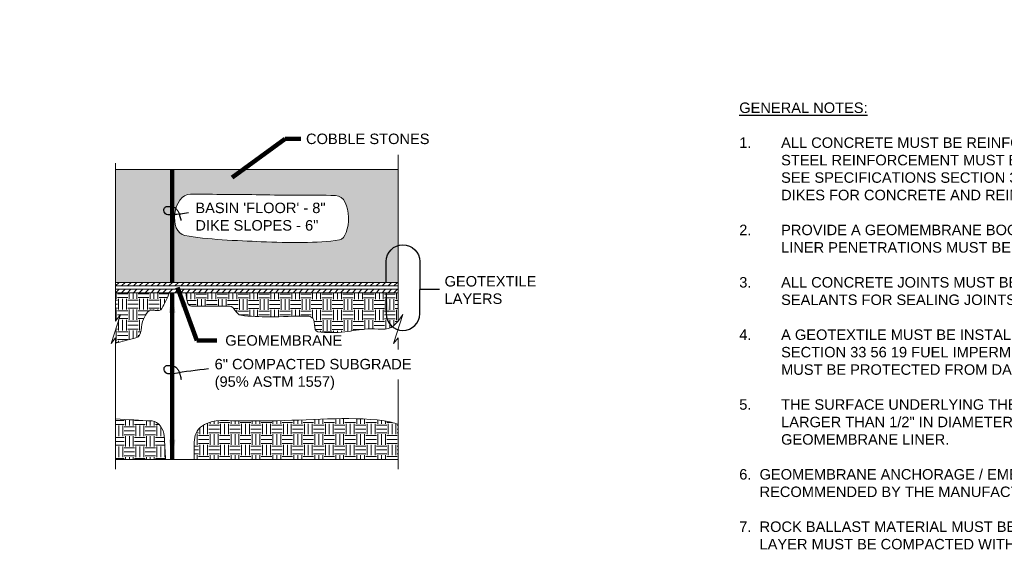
# Model space of a CAD drawing. Header units: inches. Extents: x -981 to -621, y 39 to 285.
# Tile 5 of 19: x -857 to -716, y 133 to 209. Entities that reach past the tile are written whole.
import ezdxf

# ---------------------------------------------------------------- set-up
doc = ezdxf.new("R2010")
doc.units = ezdxf.units.IN
doc.header["$MEASUREMENT"] = 0
for name, color, linetype, lineweight in [('C-Detl-Grph-Wt 0', 4, 'Continuous', 0), ('G-ANNO-MASK', 1, 'Continuous', 0), ('G-ANNO-NOTE', 4, 'Continuous', 30), ('G-ANNO-PATT', 250, 'Continuous', 0), ('G-ANNO-TEXT', 2, 'Continuous', 30)]:
    doc.layers.add(name, color=color, linetype=linetype, lineweight=lineweight)
doc.layers.add('G-ANNO-NPLT', color=2, linetype='Continuous', lineweight=0, plot=False)
doc.styles.add("AEC_AC_44Text-LeftTop_1_1'", font='arial.ttf', dxfattribs={"height": 1.5})
doc.styles.get("Standard").update_dxf_attribs({"font": 'txt.shx'})
doc.styles.add('Style-Arial', font='arial.ttf')
doc.styles.add('Text_0', font='arial.ttf')
doc.dimstyles.new("AEC_AC_44_Notes_1_1'", dxfattribs={"dimtxt": 1.5, "dimasz": 2.25, "dimexe": 0.75, "dimexo": 0.75, "dimgap": 0.75, "dimtad": 1, "dimjust": 1, "dimdec": 3, "dimzin": 15, "dimdsep": 46, "dimlunit": 5, "dimtxsty": "AEC_AC_44Text-LeftTop_1_1'", "dimblk": 'NONE', "dimcen": 0.09, "dimclrd": 256, "dimclre": 256, "dimazin": 2, "dimtfac": 0.7, "dimtdec": 3, "dimtmove": 1, "dimatfit": 1, "dimfxl": 1, "dimfrac": 1, "dimtolj": 1, "dimtzin": 15, "dimlwd": 30, "dimlwe": 30, "dimarcsym": 0})
doc.dimstyles.get("Standard").update_dxf_attribs({"dimtxt": 0.18, "dimasz": 0.18, "dimexe": 0.18, "dimexo": 0.0625, "dimgap": 0.09, "dimtad": 0, "dimtih": 1, "dimtoh": 1, "dimdec": 4, "dimzin": 0, "dimdsep": 46, "dimtxsty": 'Standard', "dimcen": 0.09, "dimadec": 0, "dimazin": 0, "dimtfac": 1, "dimtdec": 4, "dimtofl": 0, "dimtmove": 0, "dimatfit": 3, "dimfxl": 1, "dimtolj": 1, "dimtzin": 0, "dimarcsym": 0})
doc.dimstyles.new('Std-Arch', dxfattribs={"dimtxt": 2.4, "dimasz": 2.88, "dimexe": 1.2, "dimexo": 1.2, "dimgap": 1.2, "dimtad": 1, "dimdec": 4, "dimzin": 11, "dimdsep": 46, "dimlunit": 4, "dimtxsty": 'Text_0', "dimcen": 1.08, "dimclrd": 256, "dimclre": 256, "dimadec": 4, "dimazin": 3, "dimtfac": 1, "dimtdec": 4, "dimtofl": 0, "dimtmove": 1, "dimatfit": 3, "dimfxl": 1, "dimfrac": 2, "dimtolj": 1, "dimtzin": 11, "dimlwd": 13, "dimlwe": 13, "dimarcsym": 0})

# ---------------------------------------------------------------- blocks, each defined once
blk = doc.blocks.new('_None')
blk = doc.blocks.new('*U60')
at = {"layer": 'G-ANNO-NOTE'}
for p in [(-5.62, 3.74, 0), (-5.62, -3.74, 0), (-2.8, -0.25, 0)]:
    blk.add_line(p, (-5.62, -0.25, 0), dxfattribs=at)
at = {"layer": 'G-ANNO-NOTE', "extrusion": (0, 0, -1)}
blk.add_arc((8.02, 3.74, 0), 2.4, 0, 180, dxfattribs=at)
at = {"layer": 'G-ANNO-NOTE'}
blk.add_arc((-8.02, -3.74, 0), 2.4, 180, 0, dxfattribs=at)
blk.add_solid([(-10.42, 0.74, 0), (-9.95, 3.56, 0), (-10.89, 3.56, 0)], dxfattribs=at)
at = {"layer": 'G-ANNO-NOTE', "extrusion": (0, 0, -1)}
blk.add_solid([(10.42, -0.74, 0), (10.89, -3.56, 0), (9.95, -3.56, 0)], dxfattribs=at)
at = {"layer": 'G-ANNO-NOTE', "insert": (-2.05, -2.36, 0), "char_height": 1.5, "attachment_point": 7, "style": 'Style-Arial'}
blk.add_mtext('GEOTEXTILE\\PLAYERS', dxfattribs=at)
at = {"layer": 'G-ANNO-NOTE'}
for points in [[(-10.42, 0.74, 0), (-10.42, 3.74, 0)], [(-10.42, -0.74, 0), (-10.42, -3.74, 0)]]:
    blk.add_leader(points, dimstyle='Standard', override={"dimtxt": 1.5, "dimasz": 2.82, "dimgap": 0.75, "dimtad": 1, "dimtxsty": 'Style-Arial', "dimldrblk": 'None'}, dxfattribs=at)

msp = doc.modelspace()

# ---------------------------------------------------------------- hatches: boundary and pattern name
at = {"layer": 'G-ANNO-PATT'}
h = msp.add_hatch(dxfattribs=at)
h.set_pattern_fill('GRAVEL', color=256, style=0, pattern_type=2)
h.set_pattern_definition([(228.0128, (-836.43026, 183.11116), (-19.9999995, -22.5000005), [0.33634, -33.29772]), (184.96974, (-836.65526, 182.86116), (30.0000003, 2.5000002), [0.57717, -57.13981]), (132.51045, (-837.23026, 182.81116), (25.0000001, -27.5000005), [0.40697, -40.29008]), (267.2737, (-838.20526, 182.18616), (2.50000014, 50.00000023), [0.525595, -52.033895]), (292.83365, (-838.23026, 181.66116), (-12.49999983, 30.00000034), [0.51539, -51.02343]), (357.2737, (-838.03026, 181.18616), (-50.00000023, 2.50000014), [0.525595, -52.033895]), (37.69424, (-837.50526, 181.16116), (-32.50000018, -24.99999965), [0.695073, -68.81212]), (72.25533, (-836.95526, 181.58616), (17.50000028, 54.99999958), [0.65622, -64.965804]), (121.42957, (-836.75526, 182.21116), (-20, 32.50000024), [0.527375, -52.21018]), (175.23636, (-837.03026, 182.66116), (27.4999999, -2.5000004), [0.60208, -29.50191]), (222.39744, (-837.63026, 182.71116), (-29.99999963, -27.49999991), [0.77862, -77.08344]), (138.8141, (-835.73026, 182.16116), (-17.4999997, 15), [0.26575, -26.30961]), (171.46923, (-835.93026, 182.33616), (32.50000024, -5.0000002), [0.50559, -50.05378]), (225, (-836.4303, 182.4112), (-4e-16, -2.5), [0.35355, -3.18198]), (203.1986, (-836.60526, 182.71116), (12.4999996, 5), [0.1904, -18.84904]), (291.8014, (-836.78026, 182.63616), (-2.5000003, 7.5), [0.26926, -13.19365]), (30.9638, (-836.68026, 182.38616), (7.5000004, 5), [0.43732, -14.14006]), (161.565, (-836.30526, 182.6112), (5, -2.5), [0.31623, -7.58947]), (16.38954, (-838.23026, 182.63616), (25.0000001, 7.4999997), [0.443, -43.85711]), (70.3462, (-837.80526, 182.76116), (-9.99999994, -27.5000005), [0.37165, -36.79352]), (293.1986, (-836.30526, 183.11116), (-5, 12.4999996), [0.38079, -18.65864]), (343.61046, (-836.15526, 182.76116), (-25.0000001, 7.4999997), [0.443, -43.85711]), (339.444, (-838.23026, 181.08616), (-12.5, 5), [0.4272, -20.93281]), (294.77514, (-837.83026, 180.93616), (-12.4999997, 27.4999998), [0.357945, -35.43661]), (66.8014, (-836.28026, 180.61116), (5, 12.4999996), [0.38079, -18.65864]), (17.35403, (-836.13026, 180.96116), (-32.4999996, -10.0000006), [0.41908, -41.48856]), (69.444, (-837.50526, 180.61116), (-5, -12.5), [0.2136, -21.14641]), (101.31, (-836.43026, 180.61116), (-2.4999996, 10), [0.12748, -12.62007]), (165.9638, (-836.45526, 180.73616), (7.5, -2.5), [0.51539, -9.79238]), (186.009, (-836.95526, 180.86116), (24.9999997, 2.49999997), [0.477625, -47.28481]), (303.69, (-836.68026, 182.16116), (-2.5, 5), [0.36056, -8.65332]), (353.15723, (-836.48026, 181.86116), (42.5000003, -4.9999997), [0.629485, -62.31891]), (60.9454, (-835.85526, 181.78616), (-9.9999997, -17.5000006), [0.25739, -25.48168]), (90, (-835.7303, 182.0112), (-2.5, 2.5), [0.15, -2.35]), (120.25644, (-837.00526, 180.93616), (9.9999999, -17.5), [0.34731, -34.3838]), (48.0128, (-837.18026, 181.23616), (19.9999995, 22.5000005), [0.67268, -32.96138]), (0, (-836.7303, 181.7362), (2.5, 2.5), [0.65, -1.85]), (325.30485, (-836.08026, 181.73616), (24.99999944, -17.50000006), [0.395285, -39.13319]), (254.0546, (-835.75526, 181.51116), (-2.5000003, -9.9999996), [0.364, -17.83627]), (207.64597, (-835.85526, 181.16116), (-47.5000004, -24.99999967), [0.59266, -58.673685]), (175.42608, (-836.38026, 180.88616), (-32.5000004, 2.4999999), [0.627, -62.072684])])
h.paths.add_polyline_path([(-802.81104, 187.82472), (-843.2984, 187.82472), (-843.2984, 171.64024), (-804.52747, 171.64842), (-804.99611, 174.46022), (-804.05611, 174.46022), (-804.52474, 171.64842), (-802.81104, 171.64878)])
edge = h.paths.add_edge_path(flags=16)
edge.add_spline(control_points=[(-822.53212, 184.2009), (-818.96322, 184.09121), (-815.34211, 184.2038), (-811.77386, 184.0952), (-809.2981, 184.01985), (-809.51054, 177.97654), (-811.23144, 177.71903), (-814.40057, 177.24481), (-818.39217, 177.29182), (-822.44627, 177.47064), (-825.77565, 177.61749), (-830.38637, 177.78348), (-833.35758, 178.35135), (-835.7666, 178.81177), (-835.10214, 184.31461), (-832.55558, 184.29157)], knot_values=[0, 0, 0, 0, 0.205269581, 0.205269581, 0.205269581, 0.347691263, 0.347691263, 0.347691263, 0.609969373, 0.609969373, 0.609969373, 0.825362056, 0.825362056, 0.825362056, 1, 1, 1, 1], degree=3, periodic=0)
edge.add_line((-832.55558, 184.29157), (-822.53212, 184.2009))
h = msp.add_hatch(dxfattribs=at)
h.set_pattern_fill('MSTN', color=256, style=0, pattern_type=2)
h.set_pattern_definition([(45, (-843.2944, 171.1438), (-0.424264, 0.424264), [])])
h.paths.add_polyline_path([(-843.29356, 171.14375), (-843.2984, 171.64878), (-802.81104, 171.64878), (-802.8062, 171.14375)])
h = msp.add_hatch(dxfattribs=at)
h.set_pattern_fill('EARTH', color=256, style=0, pattern_type=2)
h.set_pattern_definition([(0, (-840.0519, 166.4569), (1.5, 1.5), [1.5, -1.5]), (0, (-840.0519, 167.0194), (1.5, 1.5), [1.5, -1.5]), (0, (-840.0519, 167.5819), (1.5, 1.5), [1.5, -1.5]), (90, (-839.8644, 167.7694), (-1.5, 1.5), [1.5, -1.5]), (90, (-839.3019, 167.7694), (-1.5, 1.5), [1.5, -1.5]), (90, (-838.7394, 167.7694), (-1.5, 1.5), [1.5, -1.5])])
edge = h.paths.add_edge_path()
edge.add_line((-843.2984, 162.91901), (-840.38511, 163.69302))
edge.add_spline(control_points=[(-840.38511, 163.69302), (-839.45068, 163.94128), (-839.74661, 165.52416), (-839.31002, 166.38697), (-839.12478, 166.75306), (-838.9279, 167.11544), (-838.67703, 167.44243), (-838.25761, 167.98911), (-836.96718, 167.26777), (-836.66753, 167.88472)], knot_values=[0, 0, 0, 0, 0.468670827, 0.468670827, 0.468670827, 0.667531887, 0.667531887, 0.667531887, 1, 1, 1, 1], degree=3, periodic=0)
edge.add_line((-836.66753, 167.88472), (-835.5623, 170.16025))
edge.add_line((-835.5623, 170.16025), (-843.2984, 170.16025))
edge.add_line((-843.2984, 170.16025), (-843.2984, 166.08896))
edge.add_line((-843.2984, 166.08896), (-842.61438, 167.05984))
edge.add_line((-842.61438, 167.05984), (-843.94295, 162.90379))
edge.add_line((-843.94295, 162.90379), (-843.2984, 163.70434))
edge.add_line((-843.2984, 163.70434), (-843.2984, 162.91901))
h = msp.add_hatch(dxfattribs=at)
h.set_pattern_fill('MSTN', color=256, style=0, pattern_type=2)
h.set_pattern_definition([(45, (-843.29836, 170.1603), (-0.424264, 0.424264), [])])
h.paths.add_polyline_path([(-843.2984, 170.16025), (-843.2984, 170.65677), (-802.81104, 170.65677), (-802.81104, 170.16025)])
h = msp.add_hatch(dxfattribs=at)
h.set_pattern_fill('EARTH', color=256, style=0, pattern_type=2)
h.set_pattern_definition([(0, (-821.2588, 167.9154), (1.5, 1.5), [1.5, -1.5]), (0, (-821.2588, 168.4779), (1.5, 1.5), [1.5, -1.5]), (0, (-821.2588, 169.0404), (1.5, 1.5), [1.5, -1.5]), (90, (-821.0713, 169.2279), (-1.5, 1.5), [1.5, -1.5]), (90, (-820.5088, 169.2279), (-1.5, 1.5), [1.5, -1.5]), (90, (-819.9463, 169.2279), (-1.5, 1.5), [1.5, -1.5])])
edge = h.paths.add_edge_path()
edge.add_line((-802.81104, 166.08896), (-802.81104, 170.16025))
edge.add_line((-802.81104, 170.16025), (-833.25137, 170.16025))
edge.add_line((-833.25137, 170.16025), (-833.02028, 168.83966))
edge.add_spline(control_points=[(-833.02028, 168.83966), (-832.97128, 168.55967), (-832.70167, 168.23654), (-832.41742, 168.23654)], knot_values=[0, 0, 0, 0, 1, 1, 1, 1], degree=3, periodic=0)
edge.add_line((-832.41742, 168.23654), (-826.97167, 168.23654))
edge.add_spline(control_points=[(-826.97167, 168.23654), (-826.27849, 168.23654), (-826.04535, 167.01045), (-825.35402, 166.92978), (-823.99253, 166.7709), (-822.62928, 166.70801), (-821.26467, 166.70863), (-819.48311, 166.70944), (-817.70107, 166.83), (-815.91939, 166.82926), (-815.69677, 166.82916), (-815.47942, 166.76723), (-815.2663, 166.68853), (-814.52727, 166.41562), (-815.0779, 164.68348), (-814.31179, 164.5776), (-813.03922, 164.40172), (-811.73641, 164.41894), (-810.46359, 164.5776), (-809.36505, 164.71453), (-808.26654, 164.85293), (-807.168, 164.98973), (-805.9326, 165.14358), (-804.34254, 164.56345), (-803.46046, 165.44207)], knot_values=[0, 0, 0, 0, 0.081836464, 0.081836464, 0.081836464, 0.243001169, 0.243001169, 0.243001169, 0.453409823, 0.453409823, 0.453409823, 0.479701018, 0.479701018, 0.479701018, 0.570871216, 0.570871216, 0.570871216, 0.722311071, 0.722311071, 0.722311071, 0.85301389, 0.85301389, 0.85301389, 1, 1, 1, 1], degree=3, periodic=0)
edge.add_line((-803.46046, 165.44207), (-802.81104, 166.08896))
h = msp.add_hatch(dxfattribs=at)
h.set_pattern_fill('EARTH', color=256, style=0, pattern_type=2)
h.set_pattern_definition([(0, (-820.9357, 150.0796), (1.5, 1.5), [1.5, -1.5]), (0, (-820.9357, 150.6421), (1.5, 1.5), [1.5, -1.5]), (0, (-820.9357, 151.2046), (1.5, 1.5), [1.5, -1.5]), (90, (-820.7482, 151.3921), (-1.5, 1.5), [1.5, -1.5]), (90, (-820.1857, 151.3921), (-1.5, 1.5), [1.5, -1.5]), (90, (-819.6232, 151.3921), (-1.5, 1.5), [1.5, -1.5])])
edge = h.paths.add_edge_path()
edge.add_spline(control_points=[(-802.80628, 151.31838), (-803.46837, 151.48925), (-804.11961, 151.74555), (-804.79255, 151.83099), (-810.15109, 152.5113), (-815.68239, 151.83099), (-821.12731, 151.83099)], knot_values=[0, 0, 0, 0, 0.111570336, 0.111570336, 0.111570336, 1, 1, 1, 1], degree=3, periodic=0)
edge.add_line((-821.12731, 151.83099), (-826.54292, 151.83099))
edge.add_spline(control_points=[(-826.54292, 151.83099), (-828.1039, 151.83099), (-829.65691, 152.09287), (-831.13213, 150.89866), (-831.95256, 150.2345), (-832.02887, 149.32164), (-832.02887, 148.4535)], knot_values=[0, 0, 0, 0, 0.642612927, 0.642612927, 0.642612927, 1, 1, 1, 1], degree=3, periodic=0)
edge.add_line((-832.02887, 148.4535), (-832.02887, 146.25395))
edge.add_line((-832.02887, 146.25395), (-802.80628, 146.25395))
edge.add_line((-802.80628, 146.25395), (-802.80628, 151.31838))
h = msp.add_hatch(dxfattribs=at)
h.set_pattern_fill('EARTH', color=256, style=0, pattern_type=2)
h.set_pattern_definition([(0, (-839.0826, 149.8103), (1.5, 1.5), [1.5, -1.5]), (0, (-839.0826, 150.3728), (1.5, 1.5), [1.5, -1.5]), (0, (-839.0826, 150.9353), (1.5, 1.5), [1.5, -1.5]), (90, (-838.8951, 151.1228), (-1.5, 1.5), [1.5, -1.5]), (90, (-838.3326, 151.1228), (-1.5, 1.5), [1.5, -1.5]), (90, (-837.7701, 151.1228), (-1.5, 1.5), [1.5, -1.5])])
edge = h.paths.add_edge_path()
edge.add_line((-843.2984, 152.09485), (-843.2984, 146.25395))
edge.add_line((-843.2984, 146.25395), (-843.29365, 146.25395))
edge.add_line((-843.29365, 146.25395), (-836.14333, 146.25395))
edge.add_line((-836.14333, 146.25395), (-836.31916, 149.64969))
edge.add_spline(control_points=[(-836.31916, 149.64969), (-836.36698, 150.57327), (-837.15418, 151.74292), (-838.07748, 151.7958)], knot_values=[0, 0, 0, 0, 1, 1, 1, 1], degree=3, periodic=0)
edge.add_line((-838.07748, 151.7958), (-843.2984, 152.09485))

# ---------------------------------------------------------------- linework, layer by layer
at = {"layer": 'C-Detl-Grph-Wt 0'}
for p, q in [((-843.2984, 187.82472, 0), (-802.81104, 187.82472, 0)), ((-843.29365, 146.25395, 0), (-802.80628, 146.25395, 0))]:
    msp.add_line(p, q, dxfattribs=at)
for points in [[(-843.2984, 171.64878, 0), (-802.81104, 171.64878, 0), (-802.8062, 171.14375, 0), (-843.29356, 171.14375, 0)], [(-843.2984, 170.65677, 0), (-802.81104, 170.65677, 0), (-802.81104, 170.16025, 0), (-843.2984, 170.16025, 0)]]:
    msp.add_3dface(points, dxfattribs=at)
at = {"layer": 'G-ANNO-MASK'}
for p, q in [((-802.81104, 189.90467, 0), (-802.81104, 166.08896, 0)), ((-802.81104, 189.90467, 0), (-802.81104, 171.64024, 0)), ((-843.2984, 188.74315, 0), (-843.2984, 166.08896, 0)), ((-843.2984, 188.74315, 0), (-843.2984, 171.64024, 0)), ((-843.2984, 163.70434, 0), (-843.2984, 144.90405, 0)), ((-802.80628, 163.71025, 0), (-802.80628, 162.05703, 0)), ((-802.80628, 157.7327, 0), (-802.80628, 144.90405, 0))]:
    msp.add_line(p, q, dxfattribs=at)
for points in [[(-843.2984, 166.08896, 0), (-842.61438, 167.05984, 0.00039), (-843.94295, 162.90379, 0.00039), (-843.2984, 163.70434, 0)], [(-802.81104, 166.08896, 0), (-802.12702, 167.05984, 0.00039), (-803.45559, 162.90379, 0.00039), (-802.81104, 163.70434, 0)]]:
    msp.add_polyline3d(points, dxfattribs=at)
at = {"layer": 'G-ANNO-NOTE'}
msp.add_arc((-835.934, 197.16792, 0), 15.80646, 273.0880889, 281.1660944, dxfattribs=at)
at = {"layer": 'G-ANNO-NOTE', "extrusion": (0, 0, -1)}
msp.add_arc((822.95293, 90.24959, 0), 69.41187, 79.9685167, 84.1911611, dxfattribs=at)
at = {"layer": 'G-ANNO-NOTE'}
for points, knots in [([(-835.18475, 181.32745, 0), (-835.28675, 181.30801, 0), (-835.38888, 181.30324, 0), (-835.4909, 181.30207, 0), (-835.60307, 181.30079, 0), (-835.71512, 181.31139, 0), (-835.82718, 181.3338, 0), (-835.943, 181.35695, 0), (-836.04297, 181.40472, 0), (-836.14284, 181.4829, 0), (-836.23579, 181.55567, 0), (-836.28649, 181.64761, 0), (-836.33319, 181.74622, 0), (-836.39961, 181.88645, 0), (-836.43121, 182.06658, 0), (-836.35382, 182.20782, 0), (-836.28133, 182.34009, 0), (-836.17188, 182.44685, 0), (-836.02863, 182.49334, 0), (-835.86759, 182.54561, 0), (-835.70335, 182.54275, 0), (-835.54324, 182.52665, 0), (-835.35303, 182.50753, 0), (-835.16331, 182.48326, 0), (-834.97537, 182.41879, 0), (-834.87211, 182.38337, 0), (-834.78233, 182.3348, 0), (-834.69936, 182.26175, 0), (-834.57396, 182.15135, 0), (-834.47717, 182.03168, 0), (-834.39321, 181.89215, 0), (-834.32322, 181.77583, 0), (-834.25587, 181.66118, 0), (-834.21555, 181.53366, 0), (-834.17028, 181.39047, 0), (-834.13115, 181.24652, 0), (-834.09024, 181.1022, 0), (-834.03584, 180.91029, 0), (-833.98168, 180.71494, 0), (-833.94272, 180.52322, 0)], [0, 0, 0, 0, 0.055624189, 0.055624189, 0.055624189, 0.116785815, 0.116785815, 0.116785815, 0.179999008, 0.179999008, 0.179999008, 0.238831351, 0.238831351, 0.238831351, 0.322496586, 0.322496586, 0.322496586, 0.400853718, 0.400853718, 0.400853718, 0.488950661, 0.488950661, 0.488950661, 0.593614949, 0.593614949, 0.593614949, 0.651114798, 0.651114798, 0.651114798, 0.738014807, 0.738014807, 0.738014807, 0.810461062, 0.810461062, 0.810461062, 0.891814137, 0.891814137, 0.891814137, 1, 1, 1, 1]), ([(-835.14985, 158.56005, 0), (-835.25187, 158.54111, 0), (-835.35397, 158.5361, 0), (-835.456, 158.53467, 0), (-835.56814, 158.5331, 0), (-835.68021, 158.54327, 0), (-835.79228, 158.56481, 0), (-835.90795, 158.58704, 0), (-836.00815, 158.63399, 0), (-836.10795, 158.71233, 0), (-836.20175, 158.78596, 0), (-836.25178, 158.8792, 0), (-836.2983, 158.97882, 0), (-836.3637, 159.11889, 0), (-836.39617, 159.29797, 0), (-836.31892, 159.43883, 0), (-836.24649, 159.57089, 0), (-836.13673, 159.67789, 0), (-835.99374, 159.72277, 0), (-835.83262, 159.77334, 0), (-835.66863, 159.76948, 0), (-835.50835, 159.75449, 0), (-835.31765, 159.73667, 0), (-835.1274, 159.71525, 0), (-834.93888, 159.65139, 0), (-834.83563, 159.61641, 0), (-834.74682, 159.56613, 0), (-834.66446, 159.49276, 0), (-834.53977, 159.38168, 0), (-834.44238, 159.26263, 0), (-834.35832, 159.12317, 0), (-834.28823, 159.0069, 0), (-834.22098, 158.89219, 0), (-834.18066, 158.76468, 0), (-834.13538, 158.62148, 0), (-834.09625, 158.47753, 0), (-834.05534, 158.33322, 0), (-834.00094, 158.1413, 0), (-833.94679, 157.94595, 0), (-833.90782, 157.75424, 0)], [0, 0, 0, 0, 0.055632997, 0.055632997, 0.055632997, 0.116777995, 0.116777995, 0.116777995, 0.179879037, 0.179879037, 0.179879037, 0.239187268, 0.239187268, 0.239187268, 0.322578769, 0.322578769, 0.322578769, 0.400759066, 0.400759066, 0.400759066, 0.488850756, 0.488850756, 0.488850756, 0.593656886, 0.593656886, 0.593656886, 0.651059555, 0.651059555, 0.651059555, 0.737973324, 0.737973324, 0.737973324, 0.81043105, 0.81043105, 0.81043105, 0.891797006, 0.891797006, 0.891797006, 1, 1, 1, 1])]:
    msp.add_open_spline(points, degree=3, knots=knots, dxfattribs=at)
at = {"layer": 'G-ANNO-NPLT'}
for points, knots in [([(-822.53212, 184.2009, -1.22434), (-825.87327, 184.23112, 1.03416), (-829.21442, 184.26135, 3.29267), (-832.55558, 184.29157, 5.55118), (-835.10214, 184.31461, 7.27258), (-835.7666, 178.81177, -1.04206), (-833.35758, 178.35135, -1.45661), (-830.38637, 177.78348, -1.96789), (-825.77565, 177.61749, 2.16633), (-822.44627, 177.47064, 1.63012), (-818.39217, 177.29182, 0.97719), (-814.40057, 177.24481, -7.27465), (-811.23144, 177.71903, -6.49221), (-809.51054, 177.97654, -6.06733), (-809.2981, 184.01985, -2.8739), (-811.77386, 184.0952, -2.54154), (-815.34211, 184.2038, -2.06251), (-818.96322, 184.09121, -1.77654), (-822.53212, 184.2009, -1.22434)], [0, 0, 0, 0, 0.1864156, 0.1864156, 0.1864156, 0.328498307, 0.328498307, 0.328498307, 0.503738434, 0.503738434, 0.503738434, 0.717123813, 0.717123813, 0.717123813, 0.832995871, 0.832995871, 0.832995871, 1, 1, 1, 1]), ([(-843.2984, 162.91901, 0), (-842.32731, 163.17701, 0), (-841.35621, 163.43502, 0), (-840.38511, 163.69302, 0), (-839.45068, 163.94128, 0), (-839.74661, 165.52416, 0), (-839.31002, 166.38697, 0), (-839.12478, 166.75306, 0), (-838.9279, 167.11544, 0), (-838.67703, 167.44243, 0), (-838.25761, 167.98911, 0), (-836.96718, 167.26777, 0), (-836.66753, 167.88472, 0), (-836.29912, 168.64323, 0), (-835.93071, 169.40174, 0), (-835.5623, 170.16025, 0)], [0, 0, 0, 0, 0.256913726, 0.256913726, 0.256913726, 0.504126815, 0.504126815, 0.504126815, 0.609021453, 0.609021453, 0.609021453, 0.784390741, 0.784390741, 0.784390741, 1, 1, 1, 1]), ([(-833.25137, 170.16025, 0), (-833.17434, 169.72005, 0), (-833.09731, 169.27986, 0), (-833.02028, 168.83966, 0), (-832.97128, 168.55967, 0), (-832.70167, 168.23654, 0), (-832.41742, 168.23654, 0), (-831.62702, 168.23654, 0), (-830.83661, 168.23654, 0), (-830.04621, 168.23654, 0), (-829.02136, 168.23654, 0), (-827.99651, 168.23654, 0), (-826.97167, 168.23654, 0), (-826.27849, 168.23654, 0), (-826.04535, 167.01045, 0), (-825.35402, 166.92978, 0), (-823.99253, 166.7709, 0), (-822.62928, 166.70801, 0), (-821.26467, 166.70863, 0), (-819.48311, 166.70944, 0), (-817.70107, 166.83, 0), (-815.91939, 166.82926, 0), (-815.69677, 166.82916, 0), (-815.47942, 166.76723, 0), (-815.2663, 166.68853, 0), (-814.52727, 166.41562, 0), (-815.0779, 164.68348, 0), (-814.31179, 164.5776, 0), (-813.03922, 164.40172, 0), (-811.73641, 164.41894, 0), (-810.46359, 164.5776, 0), (-809.36505, 164.71453, 0), (-808.26654, 164.85293, 0), (-807.168, 164.98973, 0), (-805.9326, 165.14358, 0), (-804.34254, 164.56345, 0), (-803.46046, 165.44207, 0), (-803.24399, 165.6577, 0), (-803.02751, 165.87333, 0), (-802.81104, 166.08896, 0)], [0, 0, 0, 0, 0.039469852, 0.039469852, 0.039469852, 0.064575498, 0.064575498, 0.064575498, 0.134385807, 0.134385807, 0.134385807, 0.224902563, 0.224902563, 0.224902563, 0.286125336, 0.286125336, 0.286125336, 0.406694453, 0.406694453, 0.406694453, 0.564103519, 0.564103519, 0.564103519, 0.583772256, 0.583772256, 0.583772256, 0.651977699, 0.651977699, 0.651977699, 0.765271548, 0.765271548, 0.765271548, 0.863051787, 0.863051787, 0.863051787, 0.973013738, 0.973013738, 0.973013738, 1, 1, 1, 1]), ([(-832.02887, 146.25395, 0), (-832.02887, 146.98713, 0), (-832.02887, 147.72032, 0), (-832.02887, 148.4535, 0), (-832.02887, 149.32164, 0), (-831.95256, 150.2345, 0), (-831.13213, 150.89866, 0), (-829.65691, 152.09287, 0), (-828.1039, 151.83099, 0), (-826.54292, 151.83099, 0), (-824.73771, 151.83099, 0), (-822.93251, 151.83099, 0), (-821.12731, 151.83099, 0), (-815.68239, 151.83099, 0), (-810.15109, 152.5113, 0), (-804.79255, 151.83099, 0), (-804.11961, 151.74555, 0), (-803.46837, 151.48925, 0), (-802.80628, 151.31838, 0)], [0, 0, 0, 0, 0.066075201, 0.066075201, 0.066075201, 0.144312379, 0.144312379, 0.144312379, 0.284989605, 0.284989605, 0.284989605, 0.447676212, 0.447676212, 0.447676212, 0.938377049, 0.938377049, 0.938377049, 1, 1, 1, 1]), ([(-843.2984, 152.09485, 0), (-841.55809, 151.99517, 0), (-839.81779, 151.89549, 0), (-838.07748, 151.7958, 0), (-837.15418, 151.74292, 0), (-836.36698, 150.57327, 0), (-836.31916, 149.64969, 0), (-836.26055, 148.51778, 0), (-836.20194, 147.38586, 0), (-836.14333, 146.25395, 0)], [0, 0, 0, 0, 0.458557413, 0.458557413, 0.458557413, 0.70183866, 0.70183866, 0.70183866, 1, 1, 1, 1])]:
    msp.add_open_spline(points, degree=3, knots=knots, dxfattribs=at)
msp.add_3dface([(-620.8441, 285.13311, -3.51772), (-980.8441, 285.13311, -3.51772), (-980.8441, 39.13311, -3.51772), (-620.8441, 39.13311, -3.51772)], dxfattribs=at)

# ---------------------------------------------------------------- block references
at = {"layer": 'G-ANNO-NOTE'}
msp.add_blockref('*U60', (-794.10831, 170.89564, 0), dxfattribs=at)

# ---------------------------------------------------------------- texts
at = {"layer": 'G-ANNO-NOTE', "char_height": 1.5}
for s, insert, attachment_point, style in [('COBBLE STONES', (-816.01482, 192.19723), 4, "AEC_AC_44Text-LeftTop_1_1'"), ('GEOMEMBRANE', (-827.5852, 163.31985, 0), 4, 'Style-Arial'), ('6" COMPACTED SUBGRADE\\P(95% ASTM 1557)', (-829.10706, 160.68753, -0.00197), 1, 'Style-Arial')]:
    msp.add_mtext(s, dxfattribs=dict(at, insert=insert, attachment_point=attachment_point, style=style))
at = {"layer": 'G-ANNO-TEXT', "insert": (-753.93656, 197.41275, -33333.33661), "char_height": 1.5, "width": 149.2623254, "attachment_point": 1, "style": 'Style-Arial'}
msp.add_mtext('{\\LGENERAL NOTES: \\P} \\P\\pi-3,l3;1. ^IALL CONCRETE MUST BE REINFORCED WITH SYNTHETIC FIBER REINFORCEMENT.  ADDITIONAL\\P    ^ISTEEL REINFORCEMENT MUST BE PROVIDED, WHERE INDICATED ON THE JOINT LAYOUT PLAN.\\P    ^ISEE SPECIFICATIONS SECTION 32 13 15.20 CONCRETE PAVEMENT FOR FUEL STORAGE CONTAINMENT \\P^IDIKES FOR CONCRETE AND REINFORCEMENT REQUIREMENTS.\\P\\P2. ^IPROVIDE A GEOMEMBRANE BOOT FOR ALL CIRCULAR GEOMEMBRANE PENETRATIONS.  ALL SMALL \\P    ^ILINER PENETRATIONS MUST BE CIRCULAR TO ACCOMMODATE A BOOT SEAL PER  DETAIL A14/CD.03.\\P\\P3. ^IALL CONCRETE JOINTS MUST BE SEALED PER SPECIFICATIONS SECTION 32 01 19 FIELD MOLDED \\P    ^ISEALANTS FOR SEALING JOINTS IN RIGID PAVEMENTS.  SEE SHEET C.04 FOR THE JOINT LAYOUT PLAN.\\P\\P4. ^IA GEOTEXTILE MUST BE INSTALLED BELOW AND ABOVE THE  GEOMEMBRANE.  SEE SPECIFICATION \\P    ^ISECTION 33 56 19 FUEL IMPERMEABLE LINER SYSTEM.  THE  GEOMEMBRANE AND GEOTEXTILE\\P    ^IMUST BE PROTECTED FROM DAMAGE AT ALL TIMES, AS SPECIFIED.\\P\\P5. ^ITHE SURFACE UNDERLYING THE GEOTEXTILE/GEOMEMBRANE MUST BE SMOOTH AND FREE OF ROCKS\\P    ^ILARGER THAN {\\A1;1/2}" IN DIAMETER OR ANY OTHER MATERIAL WHICH WOULD COULD DAMAGE THE\\P    ^IGEOMEMBRANE LINER.\\P\\P6.  GEOMEMBRANE ANCHORAGE / EMBEDMENT STRIP MATERIALS AND INSTALLATION MUST BE AS\\P     RECOMMENDED BY THE MANUFACTURER OF THE GEOMEMBRANE.\\P\\P7.  ROCK BALLAST MATERIAL MUST BE CLEAN 1-{\\A1;1/2}" to 3" SMOOTH COBBLE STONES.  THE ROCK BALLAST \\P     LAYER MUST BE COMPACTED WITH TWO PASSES OF A WALK-BEHIND VIBRATORY ROLLER.', dxfattribs=at)

# ---------------------------------------------------------------- leaders
at = {"layer": 'G-ANNO-NOTE', "lineweight": 30, "annotation_type": 0, "has_hookline": 1, "hookline_direction": 0, "text_width": 17.48636}
msp.add_leader([(-826.60592, 186.68217), (-819.01482, 192.19723), (-816.76482, 192.19723)], dimstyle="AEC_AC_44_Notes_1_1'", override={"dimtad": 0, "dimclrd": 0, "dimlwd": 65534}, dxfattribs=at)
at = {"layer": 'G-ANNO-NOTE', "lineweight": 13}
for points in [[(-835.19744, 187.82472, 0), (-835.1959, 179.73248, 0)], [(-835.19435, 171.64024, 0), (-835.1959, 179.73248, 0)], [(-835.19407, 170.16025, 0), (-835.19183, 158.47598, 0)], [(-835.1895, 146.25395, 0), (-835.19183, 158.47598, 0)]]:
    msp.add_leader(points, dimstyle='Std-Arch', override={"dimclrd": 0, "dimlwd": 65534}, dxfattribs=at)
at = {"layer": 'G-ANNO-NOTE', "lineweight": 13, "annotation_type": 0, "has_hookline": 1, "hookline_direction": 0, "text_width": 16.54195}
msp.add_leader([(-834.414, 170.92759, 0), (-831.6652, 163.31985, 0), (-828.7852, 163.31985, 0)], dimstyle='Std-Arch', override={"dimtad": 0, "dimclrd": 0, "dimlwd": 65534}, dxfattribs=at)

# ---------------------------------------------------------------- next in the draw order: texts
at = {"layer": 'G-ANNO-NOTE', "insert": (-831.87102, 183.06774, -0.00197), "char_height": 1.5, "attachment_point": 1, "style": 'Style-Arial', "bg_fill": 3, "box_fill_scale": 1.1, "bg_fill_color": 256, "bg_fill_transparency": 0}
msp.add_mtext('BASIN \'FLOOR\' - 8"\\PDIKE SLOPES - 6"', dxfattribs=at)

doc.saveas('drawing.dxf')
